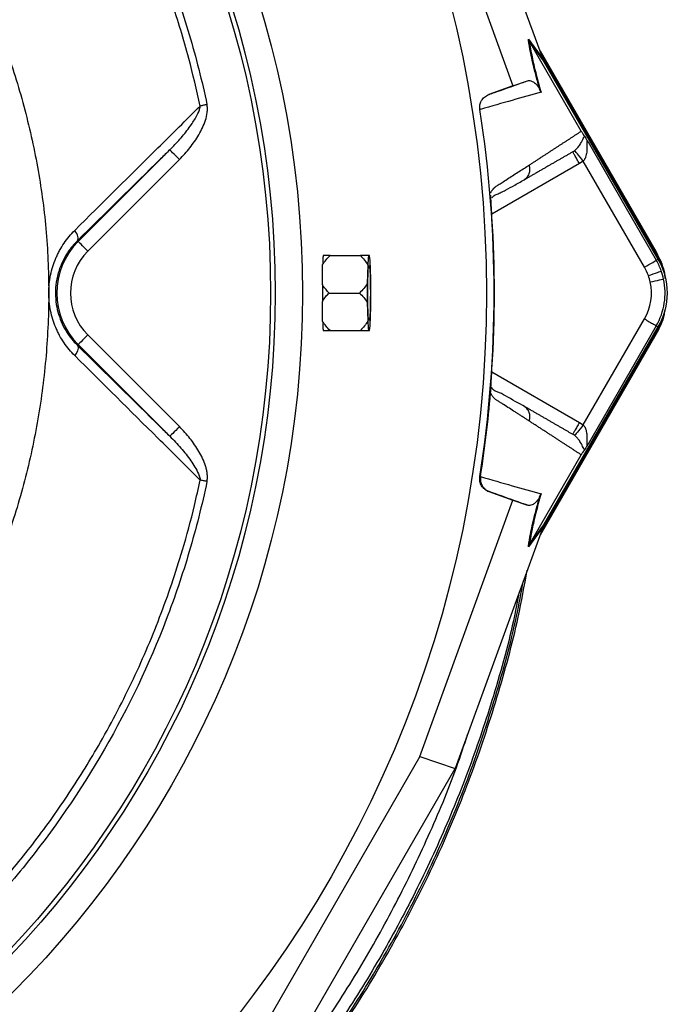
# Model space of a CAD drawing. Extents: x 36 to 632, y 43 to 1270.
# Tile 13 of 15: x 490 to 632, y 844 to 1060. Entities that reach past the tile are written whole.
import ezdxf

# ---------------------------------------------------------------- set-up
doc = ezdxf.new("R2010")
doc.units = 0
doc.layers.get('0').update_dxf_attribs({"linetype": 'CONTINUOUS'})

msp = doc.modelspace()

# ---------------------------------------------------------------- linework, layer by layer
at = {"color": 7, "linetype": 'CONTINUOUS'}
for p, q in [((604.59, 1051.86), (585.41, 1104.66)), ((577.64, 1102.03), (598.12, 1045.63)), ((601.51, 1055.91), (604.7, 1051.57)), ((601.75, 1055.38), (601.76, 1055.37)), ((604.94, 1051.05), (601.75, 1055.38)), ((613.15, 1035.64), (601.76, 1055.37)), ((604.08, 1053.28), (629.55, 1009.16)), ((604.49, 1052.15), (629.37, 1009.06)), ((604.94, 1051.05), (604.7, 1051.57)), ((630.1, 1007.48), (604.94, 1051.05)), ((598.12, 1045.63), (601.32, 1046.71)), ((598.12, 1045.63), (592.78, 1043.69)), ((592.78, 1043.69), (592.9, 1043.73)), ((590.97, 1040.45), (590.84, 1040.4)), ((502.44, 1011.38), (522.6, 1031.53)), ((524.72, 1029.41), (504.57, 1009.26)), ((613.61, 1029.06), (612.79, 1028.5)), ((612.79, 1028.5), (593.47, 1017.35)), ((600.5, 1024.87), (600.84, 1025.15)), ((593.25, 1021.45), (593.25, 1021.53)), ((502.28, 1011.55), (502.44, 1011.38)), ((557.87, 1008.26), (564.59, 1008.26)), ((566.56, 1008.26), (566.34, 1008.26)), ((629.55, 1009.16), (629.37, 1009.06)), ((629.67, 1007.23), (630.1, 1007.48)), ((566.17, 1006.17), (566.05, 1002.12)), ((566.85, 1002.12), (566.74, 1006.17)), ((557.65, 1000.03), (564.36, 1000.03)), ((566.05, 997.94), (566.17, 993.9)), ((566.74, 993.9), (566.85, 997.94)), ((604.94, 949.01), (630.1, 992.58)), ((629.67, 992.83), (630.1, 992.58)), ((504.57, 990.8), (524.74, 970.63)), ((557.87, 991.81), (564.59, 991.81)), ((566.34, 991.81), (566.56, 991.81)), ((629.55, 990.9), (604.08, 946.79)), ((629.37, 991.01), (604.49, 947.92)), ((629.55, 990.9), (629.37, 991.01)), ((502.28, 988.52), (502.44, 988.68)), ((522.62, 968.51), (502.44, 988.68)), ((593.47, 982.72), (612.79, 971.56)), ((593.25, 978.53), (593.25, 978.62)), ((600.84, 974.91), (600.5, 975.2)), ((612.79, 971.56), (613.61, 971)), ((601.76, 944.69), (613.15, 964.43)), ((590.84, 959.66), (590.97, 959.62)), ((592.78, 956.37), (598.12, 954.43)), ((592.9, 956.34), (592.78, 956.37)), ((577.64, 898.04), (598.12, 954.43)), ((598.12, 954.43), (601.32, 953.35)), ((601.75, 944.68), (604.94, 949.01)), ((604.7, 948.49), (604.94, 949.01)), ((604.59, 948.2), (585.41, 895.4)), ((604.7, 948.49), (601.51, 944.16)), ((601.76, 944.69), (601.75, 944.68)), ((577.64, 898.04), (544.3, 840.29)), ((577.64, 898.04), (585.41, 895.4)), ((550.47, 834.87), (585.41, 895.4))]:
    msp.add_line(p, q, dxfattribs=at)
at = {"color": 7, "linetype": 'CONTINUOUS', "flags": 128}
for points in [[(530.79, 1041.49), (530.59, 1041.45), (530.4, 1041.41), (530.21, 1041.37), (530.02, 1041.33), (529.83, 1041.29), (529.65, 1041.25), (529.47, 1041.21), (529.3, 1041.18)], [(524.72, 1029.41), (524.31, 1029.82), (523.91, 1030.22), (523.55, 1030.58), (523.23, 1030.9), (522.97, 1031.16), (522.77, 1031.36), (522.64, 1031.49), (522.6, 1031.53)], [(613.61, 1029.06), (613.25, 1029.5), (612.9, 1029.93), (612.58, 1030.33), (612.3, 1030.68), (612.07, 1030.97), (611.89, 1031.19), (611.77, 1031.33), (611.73, 1031.39)], [(614.64, 1033.27), (623.06, 1018.69), (629.67, 1007.23)], [(627.07, 1005.73), (619.53, 1018.8), (613.61, 1029.06)], [(502.28, 1011.55), (502.38, 1011.71), (502.43, 1011.92), (502.43, 1012.17), (502.38, 1012.45), (502.28, 1012.77), (502.12, 1013.1), (501.92, 1013.45), (501.68, 1013.8)], [(504.57, 1009.26), (504.16, 1009.67), (503.76, 1010.06), (503.4, 1010.43), (503.08, 1010.75), (502.81, 1011.01), (502.62, 1011.21), (502.49, 1011.34), (502.44, 1011.38)], [(629.37, 1009.06), (630.41, 1006.94), (630.48, 1006.77)], [(566.16, 1000.03), (566.17, 1001.48), (566.19, 1002.84), (566.23, 1004.04), (566.29, 1005.01), (566.35, 1005.69), (566.42, 1006.04), (566.49, 1006.04), (566.56, 1005.69), (566.62, 1005.01), (566.67, 1004.04), (566.71, 1002.84), (566.73, 1001.48), (566.74, 1000.03), (566.73, 998.58), (566.71, 997.22), (566.67, 996.02), (566.62, 995.05), (566.56, 994.38), (566.49, 994.03), (566.42, 994.03), (566.35, 994.38), (566.29, 995.05), (566.23, 996.02), (566.19, 997.22), (566.17, 998.58), (566.16, 1000.03)], [(627.07, 1005.73), (627.57, 1006.02), (628.05, 1006.3), (628.49, 1006.55), (628.88, 1006.78), (629.2, 1006.96), (629.45, 1007.1), (629.6, 1007.2), (629.67, 1007.23)], [(627.93, 1003.88), (628.47, 1004.07), (628.99, 1004.26), (629.47, 1004.43), (629.9, 1004.58), (630.25, 1004.71), (630.51, 1004.8), (630.69, 1004.86), (630.76, 1004.89)], [(628.34, 1002.47), (628.9, 1002.59), (629.44, 1002.71), (629.93, 1002.82), (630.37, 1002.91), (630.74, 1002.99), (631.02, 1003.05), (631.19, 1003.09), (631.27, 1003.11)], [(613.61, 971), (621.15, 984.07), (627.07, 994.33)], [(629.67, 992.83), (621.25, 978.25), (614.64, 966.79)], [(630.48, 993.29), (630.41, 993.12), (629.37, 991.01)], [(504.57, 990.8), (504.16, 990.39), (503.76, 990), (503.4, 989.64), (503.08, 989.32), (502.81, 989.05), (502.62, 988.85), (502.49, 988.73), (502.44, 988.68)], [(502.28, 988.52), (502.38, 988.35), (502.43, 988.14), (502.43, 987.89), (502.38, 987.61), (502.28, 987.3), (502.12, 986.97), (501.92, 986.62), (501.68, 986.27)], [(524.74, 970.63), (524.33, 970.22), (523.94, 969.82), (523.58, 969.46), (523.26, 969.14), (522.99, 968.88), (522.79, 968.68), (522.67, 968.55), (522.62, 968.51)], [(613.61, 971), (613.25, 970.56), (612.9, 970.13), (612.58, 969.74), (612.3, 969.39), (612.07, 969.1), (611.89, 968.87), (611.77, 968.73), (611.73, 968.67)], [(530.79, 958.58), (530.6, 958.62), (530.4, 958.66), (530.21, 958.7), (530.02, 958.74), (529.83, 958.78), (529.65, 958.82), (529.47, 958.86), (529.3, 958.89)]]:
    msp.add_lwpolyline(points, dxfattribs=at)
at = {"color": 7, "linetype": 'CONTINUOUS'}
for radius in [258.01, 217.51, 211.5, 210.5]:
    msp.add_circle((334.29, 1000.03), radius, dxfattribs=at)
for centre, radius, start, end in [((334.29, 1000.03), 259.7, 351.0565, 8.9435), ((513.79, 1000.03), 16.05, 135, 225), ((513.79, 1000.03), 13.05, 135, 225), ((560.49, 1007.56), 4.2, 170.4068, 171.1971), ((587.41, 1005.45), 21.25, 172.4144, 178.0716), ((545.49, 1005.45), 21.26, 1.9296, 7.5845), ((617.2, 1000.03), 14.9, 330, 30), ((617.2, 1000.03), 11.4, 19.7042, 30), ((617.2, 1000.03), 14.4, 19.7042, 30), ((617.2, 1000.03), 11.4, 12.3248, 19.7042), ((617.2, 1000.03), 14.4, 330, 12.3248), ((617.2, 1000.03), 14.4, 12.3248, 19.7042), ((740.77, 1000.03), 174.73, 179.3145, 180.6855), ((392.14, 1000.03), 174.73, 359.3145, 0.6855), ((617.2, 1000.03), 11.4, 330, 12.3248), ((587.41, 994.61), 21.25, 181.9284, 187.5856), ((545.49, 994.61), 21.26, 352.4155, 358.0704), ((560.52, 992.51), 4.23, 188.8069, 189.5915)]:
    msp.add_arc(centre, radius, start, end, dxfattribs=at)
for centre, major_axis, ratio, start_param, end_param in [((605.36, 1050.54), (-5.92, 16.23), 0.015428, 1.483174, 1.50138), ((333.78, 1006.22), (-18.46, 221.78), 0.999611, 4.609878, 4.629659), ((333.78, 993.84), (18.46, 221.78), 0.999611, 4.795119, 4.8149), ((605.36, 949.53), (5.92, 16.23), 0.015428, 1.640213, 1.658419)]:
    msp.add_ellipse(centre, major_axis=major_axis, ratio=ratio, start_param=start_param, end_param=end_param, dxfattribs=at)
for points, knots in [([(529.3, 1041.18), (528.5, 1044.67), (526.74, 1052.4), (523.13, 1064.14), (518.54, 1076.36), (513.15, 1088.25), (506.57, 1100.57), (498.6, 1113.16), (489.1, 1125.82), (479.98, 1136.16), (472.59, 1143.56), (468.75, 1147.06), (467.29, 1148.38)], [0, 0, 0, 0, 0.085386, 0.188809, 0.292454, 0.396099, 0.499522, 0.625036, 0.75075, 0.876265, 0.953065, 1, 1, 1, 1]), ([(468.41, 1149.63), (470.39, 1147.86), (472.33, 1146.04), (476.14, 1142.33), (478, 1140.45), (483.46, 1134.69), (486.93, 1130.73), (496.87, 1118.45), (502.85, 1109.77), (510.82, 1095.95), (513.28, 1091.26), (517.83, 1081.73), (519.9, 1076.88), (523.68, 1067.03), (525.38, 1062.03), (527.63, 1054.4), (528.33, 1051.84), (529.64, 1046.68), (530.24, 1044.09), (530.79, 1041.49)], [0, 0, 0, 0, 0.0625, 0.0625, 0.125, 0.125, 0.25, 0.25, 0.5, 0.5, 0.625, 0.625, 0.75, 0.75, 0.875, 0.875, 0.9375, 0.9375, 1, 1, 1, 1]), ([(430.56, 1138.18), (433.66, 1135.32), (439.87, 1129.58), (448.99, 1119.65), (457.93, 1108.51), (466.45, 1096.05), (474.03, 1082.99), (480.42, 1069.84), (485.71, 1056.71), (489.96, 1043.68), (493.19, 1030.37), (495.3, 1016.74), (496.14, 1002.87), (495.77, 988.86), (494.21, 974.93), (491.48, 961.23), (487.59, 947.84), (482.59, 934.83), (476.53, 922.27), (469.51, 910.37), (461.56, 899.19), (452.76, 888.77), (443.26, 879.1), (436.31, 873.38), (432.87, 870.55)], [0, 0, 0, 0, 0.041388, 0.082778, 0.131939, 0.181238, 0.230544, 0.279714, 0.324365, 0.369142, 0.413871, 0.458456, 0.504049, 0.549815, 0.595591, 0.641196, 0.686556, 0.732077, 0.777599, 0.822959, 0.867334, 0.91186, 0.956385, 1, 1, 1, 1]), ([(601.51, 1055.91), (601.51, 1055.9), (601.58, 1055.72), (601.67, 1055.55), (601.75, 1055.38)], [0, 0, 0, 0, 0.023776, 1, 1, 1, 1]), ([(604.07, 1044.69), (603.81, 1045.61), (603.27, 1047.53), (602.63, 1050.08), (602.12, 1052.35), (601.74, 1054.31), (601.59, 1055.37), (601.51, 1055.91)], [0, 0, 0, 0, 0.187636, 0.39078, 0.596856, 0.797666, 1, 1, 1, 1]), ([(601.76, 1055.37), (601.83, 1054.86), (601.97, 1053.84), (602.39, 1051.66), (603.06, 1048.65), (603.88, 1045.73), (604.3, 1044.24)], [0, 0, 0, 0, 0.195995, 0.39328, 0.691605, 1, 1, 1, 1]), ([(592.9, 1043.73), (593.29, 1043.87), (595.78, 1044.75), (598.59, 1045.75), (600.88, 1046.56), (601.32, 1046.71)], [0, 0, 0, 0, 0.133372, 0.835603, 1, 1, 1, 1]), ([(601.32, 1046.71), (601.47, 1046.77), (601.63, 1046.78), (601.99, 1046.75), (602.18, 1046.7), (602.49, 1046.56), (602.59, 1046.5), (602.82, 1046.35), (602.93, 1046.26), (603.12, 1046.09), (603.19, 1046.03), (603.32, 1045.89), (603.39, 1045.81), (603.55, 1045.61), (603.63, 1045.5), (603.77, 1045.29), (603.81, 1045.2), (603.9, 1045.05), (603.93, 1044.99), (603.99, 1044.86), (604.03, 1044.78), (604.07, 1044.69)], [0, 0, 0, 0, 0.25, 0.25, 0.5, 0.5, 0.625, 0.625, 0.75, 0.75, 0.8125, 0.8125, 0.875, 0.875, 0.9375, 0.9375, 0.96875, 0.96875, 0.984375, 0.984375, 1, 1, 1, 1]), ([(604.3, 1044.24), (602.28, 1043.66), (600.16, 1043.06), (595.73, 1041.79), (593.41, 1041.13), (590.97, 1040.43)], [0, 0, 0, 0, 0.5, 0.5, 1, 1, 1, 1]), ([(604.07, 1044.69), (604.14, 1044.54), (604.21, 1044.39), (604.29, 1044.24), (604.3, 1044.24)], [0, 0, 0, 0, 0.977885, 1, 1, 1, 1]), ([(590.84, 1040.4), (590.82, 1040.74), (590.78, 1041.42), (591.15, 1042.38), (591.81, 1043.22), (592.44, 1043.53), (592.78, 1043.69)], [0, 0, 0, 0, 0.244597, 0.489193, 0.733873, 1, 1, 1, 1]), ([(501.68, 1013.8), (507.79, 1019.86), (517.04, 1029.04), (526.19, 1038.1), (529.3, 1041.18)], [0, 0, 0, 0, 0.660846, 1, 1, 1, 1]), ([(522.6, 1031.53), (522.79, 1031.73), (523.75, 1032.69), (525.4, 1034.49), (527.25, 1036.85), (528.53, 1038.92), (529.17, 1040.32), (529.27, 1041.01), (529.3, 1041.18)], [0, 0, 0, 0, 0.070084, 0.343301, 0.616318, 0.824553, 0.959311, 1, 1, 1, 1]), ([(524.72, 1029.41), (525.54, 1030.24), (526.32, 1031.1), (527.75, 1032.92), (528.41, 1033.86), (529.29, 1035.37), (529.56, 1035.88), (530.05, 1036.94), (530.27, 1037.48), (530.63, 1038.59), (530.76, 1039.17), (530.87, 1040.03), (530.89, 1040.32), (530.88, 1040.91), (530.85, 1041.2), (530.79, 1041.49)], [0, 0, 0, 0, 0.25, 0.25, 0.5, 0.5, 0.625, 0.625, 0.75, 0.75, 0.875, 0.875, 0.9375, 0.9375, 1, 1, 1, 1]), ([(601.74, 1028.22), (601.93, 1028.35), (602.33, 1028.6), (602.92, 1028.98), (603.5, 1029.36), (604.08, 1029.73), (604.65, 1030.11), (605.22, 1030.47), (605.78, 1030.84), (606.34, 1031.2), (606.89, 1031.56), (607.44, 1031.92), (607.98, 1032.27), (608.52, 1032.62), (609.06, 1032.97), (609.58, 1033.31), (610.11, 1033.65), (610.63, 1033.99), (611.14, 1034.33), (611.65, 1034.66), (612.16, 1034.99), (612.66, 1035.32), (612.99, 1035.53), (613.15, 1035.64)], [0, 0, 0, 0, 0.0453363, 0.0908939, 0.1366742, 0.1826782, 0.2289071, 0.2753619, 0.3220437, 0.3689537, 0.4160929, 0.4634623, 0.5110629, 0.5588958, 0.6069619, 0.6552622, 0.7037976, 0.7525692, 0.8015777, 0.8508242, 0.9003095, 0.9500345, 1, 1, 1, 1]), ([(613.15, 1035.64), (613.19, 1035.57), (613.28, 1035.41), (613.45, 1035.14), (613.66, 1034.81), (613.78, 1034.63), (613.85, 1034.52)], [0, 0, 0, 0, 0.116919, 0.269186, 0.540254, 1, 1, 1, 1]), ([(611.73, 1031.39), (611.94, 1031.59), (612.21, 1031.83), (612.64, 1032.34), (613.15, 1033.09), (613.52, 1033.9), (613.75, 1034.37), (613.84, 1034.5), (613.85, 1034.52)], [0, 0, 0, 0, 0.157454, 0.188364, 0.40723, 0.775554, 0.955925, 1, 1, 1, 1]), ([(614.64, 1033.27), (614.64, 1033.27), (614.64, 1033.31), (614.53, 1033.41), (614.46, 1033.48), (614.4, 1033.47), (614.37, 1033.36), (614.36, 1033.11), (614.4, 1032.36), (614.42, 1031.23), (614.19, 1030.07), (613.9, 1029.39), (613.66, 1029.14), (613.61, 1029.06), (613.61, 1029.06)], [0, 0, 0, 0, 0.000011, 0.046706, 0.091708, 0.129796, 0.175973, 0.215139, 0.336068, 0.635643, 0.828398, 0.953951, 0.999991, 1, 1, 1, 1]), ([(613.85, 1034.52), (613.94, 1034.39), (614.12, 1034.13), (614.43, 1033.62), (614.6, 1033.32), (614.64, 1033.27), (614.64, 1033.27)], [0, 0, 0, 0, 0.456911, 0.903834, 0.994088, 1, 1, 1, 1]), ([(522.6, 1031.53), (521.93, 1030.88), (515.19, 1024.25), (508.4, 1017.57), (502.28, 1011.55)], [0, 0, 0, 0, 0.099247, 1, 1, 1, 1]), ([(611.29, 1031.1), (611.29, 1031.1), (611.44, 1031.15), (611.58, 1031.27), (611.73, 1031.39)], [0, 0, 0, 0, 0.00013, 1, 1, 1, 1]), ([(611.29, 1031.1), (611.09, 1030.98), (610.7, 1030.76), (610.1, 1030.41), (609.5, 1030.06), (608.89, 1029.71), (608.27, 1029.36), (607.65, 1029), (607.03, 1028.64), (606.4, 1028.28), (605.77, 1027.91), (605.13, 1027.54), (604.48, 1027.17), (603.83, 1026.79), (603.17, 1026.41), (602.51, 1026.03), (601.85, 1025.65), (601.18, 1025.26), (600.72, 1025), (600.5, 1024.87)], [0, 0, 0, 0, 0.061953, 0.1235091, 0.1846696, 0.2454353, 0.3058075, 0.3657872, 0.4253756, 0.4845737, 0.5433828, 0.6018042, 0.6598389, 0.7174882, 0.7747535, 0.8316359, 0.8881369, 0.9442578, 1, 1, 1, 1]), ([(612.79, 1028.5), (612.59, 1028.84), (612.4, 1029.18), (612.03, 1029.81), (611.87, 1030.1), (611.59, 1030.58), (611.48, 1030.77), (611.33, 1031.03), (611.29, 1031.1), (611.29, 1031.1)], [0, 0, 0, 0, 0.25, 0.25, 0.5, 0.5, 0.75, 0.75, 1, 1, 1, 1]), ([(593.2, 1022.05), (593.23, 1022.11), (593.3, 1022.24), (593.41, 1022.41), (593.52, 1022.57), (593.63, 1022.73), (593.74, 1022.87), (593.85, 1023), (593.96, 1023.13), (594.07, 1023.24), (594.22, 1023.37), (594.43, 1023.53), (594.73, 1023.72), (595.1, 1023.96), (595.52, 1024.23), (596.22, 1024.67), (597.17, 1025.28), (598.35, 1026.04), (599.51, 1026.78), (600.64, 1027.51), (601.37, 1027.98), (601.74, 1028.22)], [0, 0, 0, 0, 0.013423, 0.026738, 0.039956, 0.053088, 0.066144, 0.079134, 0.09207, 0.104963, 0.117824, 0.141662, 0.172831, 0.217057, 0.263491, 0.312127, 0.449156, 0.58733, 0.723761, 0.861313, 1, 1, 1, 1]), ([(600.84, 1025.15), (600.96, 1025.25), (601.35, 1025.53), (601.73, 1026.28), (601.94, 1027.25), (601.8, 1027.9), (601.74, 1028.22)], [0, 0, 0, 0, 0.140592, 0.432388, 0.724185, 1, 1, 1, 1]), ([(593.48, 1020.98), (593.58, 1021.1), (593.97, 1021.55), (594.69, 1021.76), (595.56, 1022.2), (596.85, 1022.85), (598.62, 1023.83), (600.09, 1024.68), (600.86, 1025.12)], [0, 0, 0, 0, 0.038412, 0.157591, 0.277264, 0.40551, 0.686371, 1, 1, 1, 1]), ([(593.51, 1016.76), (593.5, 1016.85), (593.49, 1017.01), (593.48, 1017.25), (593.46, 1017.48), (593.45, 1017.72), (593.43, 1017.95), (593.42, 1018.18), (593.4, 1018.41), (593.39, 1018.63), (593.38, 1018.86), (593.36, 1019.14), (593.34, 1019.49), (593.32, 1019.88), (593.3, 1020.24), (593.28, 1020.58), (593.27, 1020.9), (593.26, 1021.19), (593.25, 1021.36), (593.25, 1021.45)], [0, 0, 0, 0, 0.043926, 0.087482, 0.130742, 0.173781, 0.216675, 0.259499, 0.302332, 0.345249, 0.388327, 0.431642, 0.51487, 0.596532, 0.677148, 0.757255, 0.837402, 0.918139, 1, 1, 1, 1]), ([(593.51, 1016.76), (593.48, 1017.22), (593.42, 1018.15), (593.34, 1019.45), (593.29, 1020.48), (593.28, 1020.87), (593.27, 1021)], [0, 0, 0, 0, 0.272149, 0.55169, 0.845296, 1, 1, 1, 1]), ([(501.68, 986.27), (501.25, 986.7), (500.84, 987.15), (500.05, 988.09), (499.68, 988.59), (498.98, 989.61), (498.66, 990.14), (498.2, 990.97), (498.06, 991.26), (497.78, 991.83), (497.65, 992.13), (497.02, 993.61), (496.63, 994.84), (496.24, 996.77), (496.14, 997.43), (496.01, 998.74), (495.94, 1000.06), (496.01, 1001.37), (496.14, 1002.69), (496.25, 1003.35), (496.65, 1005.27), (497.03, 1006.5), (497.66, 1007.96), (497.79, 1008.25), (498.07, 1008.83), (498.22, 1009.11), (498.67, 1009.94), (499, 1010.48), (500.04, 1012.01), (500.82, 1012.94), (501.68, 1013.8)], [0, 0, 0, 0, 0.0625, 0.0625, 0.125, 0.125, 0.1875, 0.1875, 0.21875, 0.21875, 0.25, 0.25, 0.375, 0.375, 0.4375, 0.4375, 0.5, 0.5625, 0.5625, 0.625, 0.625, 0.75, 0.75, 0.78125, 0.78125, 0.8125, 0.8125, 0.875, 0.875, 1, 1, 1, 1]), ([(502.28, 1011.55), (501.72, 1010.95), (500.59, 1009.75), (499.23, 1007.56), (498.18, 1005.1), (497.57, 1002.56), (497.38, 999.99), (497.57, 997.6), (498.09, 995.33), (498.89, 993.22), (499.99, 991.23), (501.16, 989.67), (501.97, 988.83), (502.28, 988.52)], [0, 0, 0, 0, 0.10208, 0.206779, 0.307139, 0.411407, 0.500355, 0.59266, 0.67649, 0.762742, 0.852721, 0.944806, 1, 1, 1, 1]), ([(556.24, 1006.28), (556.46, 1006.64), (556.71, 1006.98), (557.26, 1007.64), (557.56, 1007.95), (557.87, 1008.26)], [0, 0, 0, 0, 0.5, 0.5, 1, 1, 1, 1]), ([(556.34, 1008.2), (556.32, 1008.01), (556.3, 1007.75), (556.27, 1007.27), (556.27, 1007.09), (556.25, 1006.7), (556.25, 1006.5), (556.24, 1006.28)], [0, 0, 0, 0, 0.5, 0.5, 0.75, 0.75, 1, 1, 1, 1]), ([(557.87, 1008.26), (557.57, 1008.26), (557.29, 1008.26), (556.77, 1008.26), (556.54, 1008.26), (556.35, 1008.26)], [0, 0, 0, 0, 0.5, 0.5, 1, 1, 1, 1]), ([(564.59, 1008.26), (564.9, 1007.94), (565.19, 1007.61), (565.73, 1006.91), (565.97, 1006.55), (566.17, 1006.17)], [0, 0, 0, 0, 0.5, 0.5, 1, 1, 1, 1]), ([(566.34, 1008.26), (566.11, 1008.26), (565.84, 1008.26), (565.24, 1008.26), (564.92, 1008.26), (564.59, 1008.26)], [0, 0, 0, 0, 0.5, 0.5, 1, 1, 1, 1]), ([(629.55, 1009.16), (630.31, 1007.74), (631.32, 1005.84), (631.52, 1003.72), (631.58, 1003.2)], [0, 0, 0, 0, 0.752145, 1, 1, 1, 1]), ([(556.2, 1001.88), (556.2, 1001.19), (556.2, 999.96), (556.2, 998.73), (556.2, 998.19)], [0, 0, 0, 0, 0.555515, 1, 1, 1, 1]), ([(557.65, 1000.03), (557.2, 1000.53), (556.66, 1001.11), (556.26, 1001.77), (556.2, 1001.88)], [0, 0, 0, 0, 0.8438793, 1, 1, 1, 1]), ([(566.05, 1002.12), (565.83, 1001.74), (565.57, 1001.38), (565, 1000.68), (564.68, 1000.35), (564.36, 1000.03)], [0, 0, 0, 0, 0.5, 0.5, 1, 1, 1, 1]), ([(556.2, 998.19), (556.44, 998.55), (556.86, 999.2), (557.41, 999.78), (557.65, 1000.03)], [0, 0, 0, 0, 0.561525, 1, 1, 1, 1]), ([(564.36, 1000.03), (564.69, 999.71), (565, 999.38), (565.57, 998.69), (565.84, 998.32), (566.05, 997.94)], [0, 0, 0, 0, 0.5, 0.5, 1, 1, 1, 1]), ([(631.48, 996.16), (631.45, 995.88), (631.24, 994), (630.33, 992.32), (629.55, 990.9)], [0, 0, 0, 0, 0.153544, 1, 1, 1, 1]), ([(556.24, 993.79), (556.25, 993.57), (556.25, 993.36), (556.27, 992.98), (556.27, 992.8), (556.3, 992.31), (556.32, 992.05), (556.34, 991.86)], [0, 0, 0, 0, 0.25, 0.25, 0.5, 0.5, 1, 1, 1, 1]), ([(557.87, 991.81), (557.56, 992.11), (557.27, 992.42), (556.71, 993.09), (556.46, 993.43), (556.24, 993.79)], [0, 0, 0, 0, 0.5, 0.5, 1, 1, 1, 1]), ([(566.17, 993.9), (565.97, 993.51), (565.72, 993.15), (565.19, 992.46), (564.9, 992.13), (564.59, 991.81)], [0, 0, 0, 0, 0.5, 0.5, 1, 1, 1, 1]), ([(627.07, 994.33), (627.43, 994.12), (628.18, 993.69), (629.04, 993.19), (629.56, 992.89), (629.63, 992.85), (629.67, 992.83)], [0, 0, 0, 0, 0.270695, 0.562313, 0.789298, 1, 1, 1, 1]), ([(556.35, 991.81), (556.54, 991.81), (556.77, 991.81), (557.29, 991.81), (557.57, 991.81), (557.87, 991.81)], [0, 0, 0, 0, 0.5, 0.5, 1, 1, 1, 1]), ([(564.59, 991.81), (564.92, 991.81), (565.24, 991.81), (565.84, 991.81), (566.11, 991.81), (566.34, 991.81)], [0, 0, 0, 0, 0.5, 0.5, 1, 1, 1, 1]), ([(502.28, 988.52), (508.4, 982.49), (515.2, 975.8), (521.94, 969.17), (522.62, 968.51)], [0, 0, 0, 0, 0.899641, 1, 1, 1, 1]), ([(529.3, 958.89), (526.19, 961.96), (517.05, 971.02), (507.8, 980.2), (501.68, 986.27)], [0, 0, 0, 0, 0.339181, 1, 1, 1, 1]), ([(593.25, 978.62), (593.25, 978.66), (593.25, 978.76), (593.26, 978.9), (593.26, 979.06), (593.27, 979.22), (593.28, 979.39), (593.29, 979.56), (593.3, 979.75), (593.31, 979.94), (593.32, 980.13), (593.33, 980.34), (593.34, 980.55), (593.35, 980.76), (593.37, 981.06), (593.39, 981.43), (593.42, 981.88), (593.45, 982.35), (593.48, 982.82), (593.5, 983.14), (593.51, 983.3)], [0, 0, 0, 0, 0.044249, 0.088104, 0.131646, 0.174957, 0.218124, 0.261231, 0.304365, 0.347611, 0.391054, 0.434778, 0.478866, 0.523398, 0.568452, 0.654809, 0.74053, 0.826228, 0.912518, 1, 1, 1, 1]), ([(593.27, 979.04), (593.27, 979.14), (593.28, 979.49), (593.34, 980.47), (593.41, 981.82), (593.48, 982.81), (593.51, 983.3)], [0, 0, 0, 0, 0.11982, 0.412336, 0.710136, 1, 1, 1, 1]), ([(600.86, 974.94), (599.38, 975.77), (597.28, 976.94), (595.02, 978.23), (593.89, 978.51), (593.44, 979.18), (593.28, 979.42)], [0, 0, 0, 0, 0.578447, 0.819659, 0.935532, 1, 1, 1, 1]), ([(593.2, 978.01), (593.2, 978.05), (593.21, 978.13), (593.22, 978.24), (593.23, 978.34), (593.24, 978.44), (593.24, 978.5), (593.25, 978.53)], [0, 0, 0, 0, 0.212576, 0.416535, 0.614103, 0.807726, 1, 1, 1, 1]), ([(601.74, 971.84), (601.53, 971.98), (601.12, 972.24), (600.5, 972.64), (599.87, 973.05), (599.23, 973.46), (598.39, 974), (597.35, 974.67), (596.29, 975.35), (595.42, 975.9), (594.9, 976.23), (594.52, 976.47), (594.31, 976.63), (594.13, 976.77), (593.95, 976.94), (593.77, 977.15), (593.58, 977.4), (593.39, 977.69), (593.26, 977.91), (593.2, 978.01)], [0, 0, 0, 0, 0.077777, 0.1552, 0.232272, 0.308995, 0.385372, 0.530526, 0.674474, 0.747423, 0.819615, 0.846383, 0.869761, 0.889755, 0.906383, 0.929523, 0.9528, 0.976272, 1, 1, 1, 1]), ([(600.5, 975.2), (600.71, 975.07), (601.14, 974.83), (601.77, 974.46), (602.4, 974.1), (603.03, 973.74), (603.65, 973.38), (604.26, 973.02), (604.88, 972.67), (605.48, 972.32), (606.08, 971.97), (606.68, 971.63), (607.27, 971.28), (607.86, 970.95), (608.44, 970.61), (609.02, 970.27), (609.6, 969.94), (610.17, 969.61), (610.73, 969.29), (611.1, 969.07), (611.29, 968.97)], [0, 0, 0, 0, 0.052635, 0.105609, 0.158921, 0.212573, 0.266566, 0.320902, 0.375581, 0.430604, 0.485973, 0.541688, 0.597751, 0.654162, 0.710923, 0.768034, 0.825496, 0.883311, 0.941478, 1, 1, 1, 1]), ([(601.74, 971.84), (601.8, 972.16), (601.94, 972.81), (601.73, 973.79), (601.35, 974.53), (600.96, 974.82), (600.84, 974.91)], [0, 0, 0, 0, 0.275815, 0.567611, 0.859407, 1, 1, 1, 1]), ([(530.79, 958.58), (530.85, 958.87), (530.88, 959.16), (530.89, 959.75), (530.87, 960.04), (530.8, 960.62), (530.75, 960.91), (530.62, 961.48), (530.54, 961.76), (530.28, 962.58), (530.06, 963.12), (529.57, 964.17), (529.3, 964.69), (528.42, 966.19), (527.76, 967.14), (526.33, 968.94), (525.56, 969.8), (524.74, 970.63)], [0, 0, 0, 0, 0.0625, 0.0625, 0.125, 0.125, 0.1875, 0.1875, 0.25, 0.25, 0.375, 0.375, 0.5, 0.5, 0.75, 0.75, 1, 1, 1, 1]), ([(613.15, 964.43), (612.97, 964.54), (612.61, 964.78), (612.05, 965.14), (611.49, 965.51), (610.93, 965.88), (610.36, 966.25), (609.78, 966.63), (609.2, 967.01), (608.61, 967.39), (608.01, 967.78), (607.41, 968.17), (606.81, 968.56), (606.19, 968.96), (605.58, 969.36), (604.95, 969.76), (604.32, 970.17), (603.69, 970.58), (603.04, 971), (602.39, 971.42), (601.95, 971.7), (601.74, 971.84)], [0, 0, 0, 0, 0.055211, 0.1101282, 0.1647529, 0.2190862, 0.2731293, 0.3268835, 0.38035, 0.4335301, 0.4864251, 0.5390363, 0.5913651, 0.6434129, 0.6951811, 0.7466711, 0.7978843, 0.8488223, 0.8994865, 0.9498786, 1, 1, 1, 1]), ([(612.79, 971.56), (612.59, 971.22), (612.4, 970.88), (612.03, 970.26), (611.87, 969.97), (611.59, 969.49), (611.48, 969.29), (611.33, 969.03), (611.29, 968.97), (611.29, 968.97)], [0, 0, 0, 0, 0.25, 0.25, 0.5, 0.5, 0.75, 0.75, 1, 1, 1, 1]), ([(613.61, 971), (613.61, 971), (613.74, 970.81), (613.96, 970.53), (614.22, 969.86), (614.42, 968.83), (614.4, 967.7), (614.35, 966.94), (614.37, 966.69), (614.4, 966.59), (614.47, 966.59), (614.53, 966.66), (614.64, 966.75), (614.64, 966.79), (614.64, 966.79)], [0, 0, 0, 0, 0.000009, 0.119091, 0.171498, 0.364272, 0.663877, 0.784818, 0.83693, 0.870206, 0.912501, 0.953289, 0.999989, 1, 1, 1, 1]), ([(522.62, 968.51), (523.45, 967.66), (525.1, 965.96), (527.24, 963.24), (528.64, 961.02), (529.21, 959.52), (529.28, 959.05), (529.3, 958.89)], [0, 0, 0, 0, 0.299823, 0.599409, 0.879099, 0.961391, 1, 1, 1, 1]), ([(611.73, 968.67), (611.58, 968.78), (611.44, 968.89), (611.29, 968.97), (611.29, 968.97)], [0, 0, 0, 0, 0.999865, 1, 1, 1, 1]), ([(613.85, 965.54), (613.84, 965.57), (613.75, 965.69), (613.52, 966.16), (613.14, 966.97), (612.54, 967.87), (612.06, 968.4), (611.78, 968.62), (611.73, 968.67)], [0, 0, 0, 0, 0.044061, 0.224376, 0.592586, 0.811384, 0.961183, 1, 1, 1, 1]), ([(614.64, 966.79), (614.64, 966.79), (614.6, 966.73), (614.42, 966.44), (614.11, 965.93), (613.94, 965.67), (613.85, 965.54)], [0, 0, 0, 0, 0.005913, 0.10517, 0.552673, 1, 1, 1, 1]), ([(613.85, 965.54), (613.83, 965.5), (613.73, 965.36), (613.59, 965.14), (613.39, 964.83), (613.26, 964.61), (613.18, 964.48), (613.16, 964.44)], [0, 0, 0, 0, 0.171808, 0.597024, 0.766214, 0.937365, 1, 1, 1, 1]), ([(467.41, 851.72), (470.07, 854.19), (475.91, 859.6), (484.29, 868.63), (492.55, 878.69), (500.14, 889.27), (507.48, 901.07), (514.37, 914.18), (520.56, 928.6), (525, 941.7), (527.75, 951.85), (528.88, 957.02), (529.3, 958.89)], [0, 0, 0, 0, 0.086597, 0.189857, 0.293337, 0.396817, 0.500076, 0.624634, 0.749386, 0.873944, 0.95417, 1, 1, 1, 1]), ([(530.79, 958.58), (530.24, 955.98), (529.64, 953.39), (528.34, 948.24), (527.64, 945.69), (525.4, 938.1), (523.71, 933.11), (518.07, 918.37), (513.54, 908.86), (502.92, 890.45), (496.94, 881.76), (486.99, 869.48), (483.51, 865.51), (478.03, 859.75), (476.16, 857.86), (472.36, 854.16), (470.42, 852.34), (468.44, 850.57)], [0, 0, 0, 0, 0.0625, 0.0625, 0.125, 0.125, 0.25, 0.25, 0.5, 0.5, 0.75, 0.75, 0.875, 0.875, 0.9375, 0.9375, 1, 1, 1, 1]), ([(592.78, 956.37), (592.47, 956.52), (591.86, 956.81), (591.19, 957.6), (590.78, 958.58), (590.82, 959.29), (590.84, 959.66)], [0, 0, 0, 0, 0.244921, 0.489851, 0.734702, 1, 1, 1, 1]), ([(590.97, 959.62), (590.95, 959.28), (590.91, 958.61), (591.28, 957.64), (591.93, 956.83), (592.55, 956.46), (592.89, 956.34), (592.9, 956.34)], [0, 0, 0, 0, 0.243078, 0.486116, 0.730224, 0.994534, 1, 1, 1, 1]), ([(590.97, 959.64), (593.41, 958.93), (595.73, 958.27), (600.16, 957), (602.28, 956.4), (604.3, 955.82)], [0, 0, 0, 0, 0.5, 0.5, 1, 1, 1, 1]), ([(601.32, 953.35), (601.1, 953.43), (599.03, 954.16), (596.26, 955.14), (593.54, 956.11), (592.9, 956.34)], [0, 0, 0, 0, 0.082091, 0.78432, 1, 1, 1, 1]), ([(604.07, 955.38), (604.03, 955.28), (603.99, 955.21), (603.93, 955.07), (603.9, 955.01), (603.81, 954.86), (603.76, 954.77), (603.62, 954.56), (603.54, 954.45), (603.39, 954.26), (603.32, 954.18), (603.18, 954.03), (603.12, 953.97), (602.93, 953.8), (602.81, 953.71), (602.59, 953.56), (602.48, 953.5), (602.18, 953.36), (601.99, 953.31), (601.63, 953.28), (601.47, 953.3), (601.32, 953.35)], [0, 0, 0, 0, 0.015625, 0.015625, 0.03125, 0.03125, 0.0625, 0.0625, 0.125, 0.125, 0.1875, 0.1875, 0.25, 0.25, 0.375, 0.375, 0.5, 0.5, 0.75, 0.75, 1, 1, 1, 1]), ([(601.51, 944.16), (601.55, 944.43), (601.69, 945.48), (602.03, 947.35), (602.63, 949.98), (603.27, 952.53), (603.81, 954.46), (604.07, 955.38)], [0, 0, 0, 0, 0.106677, 0.403092, 0.607771, 0.812344, 1, 1, 1, 1]), ([(604.3, 955.82), (603.89, 954.39), (603.08, 951.46), (602.31, 948.06), (601.93, 945.94), (601.79, 944.94), (601.76, 944.69)], [0, 0, 0, 0, 0.297915, 0.606786, 0.903164, 1, 1, 1, 1]), ([(604.3, 955.82), (604.29, 955.82), (604.21, 955.68), (604.14, 955.53), (604.07, 955.38)], [0, 0, 0, 0, 0.022118, 1, 1, 1, 1]), ([(601.75, 944.68), (601.67, 944.51), (601.58, 944.34), (601.51, 944.16), (601.51, 944.16)], [0, 0, 0, 0, 0.976224, 1, 1, 1, 1]), ([(507.62, 779.72), (511.29, 782.83), (519.6, 789.88), (531.59, 801.9), (543.68, 815.49), (554.78, 829.87), (564.91, 844.93), (574.03, 860.65), (582.08, 876.92), (589.03, 893.71), (594.77, 911), (598.9, 926.15), (600.64, 935.6), (601.27, 939.06)], [0, 0, 0, 0, 0.07653, 0.173262, 0.26979, 0.365721, 0.461975, 0.558332, 0.654572, 0.750491, 0.847159, 0.944145, 1, 1, 1, 1]), ([(508.22, 780.76), (511.61, 783.64), (519.64, 790.46), (531.37, 802.24), (543.45, 815.83), (554.54, 830.2), (564.65, 845.25), (573.75, 860.95), (581.78, 877.21), (588.71, 893.98), (594.43, 911.25), (598.35, 925.53), (599.94, 934.11), (600.41, 936.7)], [0, 0, 0, 0, 0.07227, 0.171041, 0.269601, 0.367429, 0.465587, 0.563849, 0.661993, 0.759809, 0.858366, 0.957249, 1, 1, 1, 1]), ([(599.42, 933.96), (599.03, 931.93), (597.5, 923.96), (593.79, 910.84), (588.35, 894.66), (582.06, 879.36), (574.86, 864.43), (566.76, 849.97), (557.83, 836.05), (548.09, 822.74), (537.54, 810.08), (526.19, 798.13), (516.58, 788.9), (510.55, 783.91), (508.77, 782.43)], [0, 0, 0, 0, 0.034375, 0.135383, 0.226979, 0.318916, 0.411028, 0.50314, 0.595076, 0.686671, 0.777976, 0.869573, 0.961348, 1, 1, 1, 1]), ([(513.62, 790.11), (517.19, 793.4), (524.77, 800.37), (535.52, 811.86), (545.99, 824.37), (555.63, 837.56), (564.48, 851.34), (572.5, 865.66), (579.59, 880.45), (584.85, 892.92), (587.37, 900.56), (588.18, 903.01)], [0, 0, 0, 0, 0.106423, 0.225764, 0.344726, 0.464001, 0.58372, 0.703668, 0.823615, 0.943336, 1, 1, 1, 1])]:
    msp.add_open_spline(points, degree=3, knots=knots, dxfattribs=at)
for points in [[(593.51, 983.3), (594.23, 994.44), (594.23, 1005.62), (593.51, 1016.76)], [(590.97, 959.63), (591.45, 962.68), (592.3, 968.79), (592.94, 974.94), (593.2, 978.01)]]:
    msp.add_open_spline(points, degree=3, dxfattribs=at)

doc.saveas('drawing.dxf')
